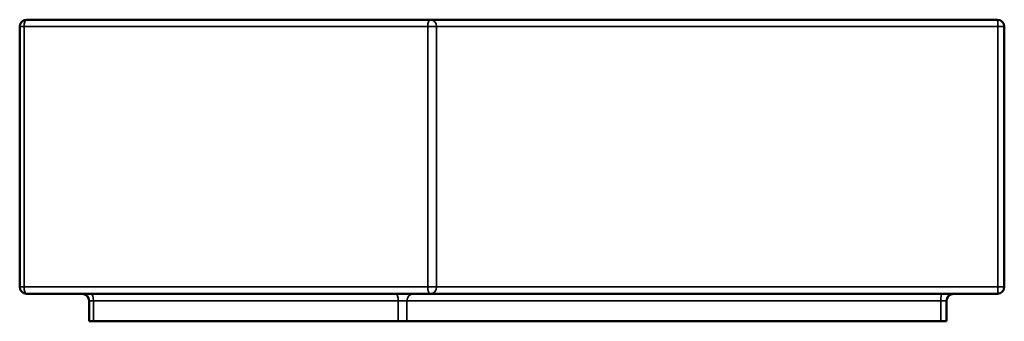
# Model space of a CAD drawing. Header units: millimetres. Extents: x 613 to 6524, y 1562 to 4035.
# Tile 9 of 9: x 5086 to 6524, y 1562 to 2002. Entities that reach past the tile are written whole.
import ezdxf

# ---------------------------------------------------------------- set-up
doc = ezdxf.new("R2010")
doc.units = ezdxf.units.MM
doc.layers.add('Visibile (ISO)', color=7, linetype='Continuous', lineweight=50)
doc.layers.add('Visibile sottile (ISO)', color=7, linetype='Continuous', lineweight=35)

msp = doc.modelspace()

# ---------------------------------------------------------------- linework, layer by layer
at = {"layer": 'Visibile (ISO)'}
for p, q in [((5685.6, 2001.8), (5096, 2001.8)), ((6514.1, 2001.8), (5685.6, 2001.8)), ((5086, 1611.8), (5086, 1991.8)), ((6524.1, 1611.8), (6524.1, 1991.8)), ((5096, 1601.8), (5685.6, 1601.8)), ((5685.6, 1601.8), (6514.1, 1601.8)), ((5187.3, 1561.8), (5187.3, 1591.8)), ((6439.8, 1561.8), (6439.8, 1591.8)), ((5193.8, 1561.8), (5187.3, 1561.8)), ((5639, 1561.8), (5193.8, 1561.8)), ((5651.6, 1561.8), (5639, 1561.8)), ((6431.2, 1561.8), (5651.6, 1561.8)), ((6439.8, 1561.8), (6431.2, 1561.8))]:
    msp.add_line(p, q, dxfattribs=at)
for centre, start, end in [((5096, 1991.8), 90, 180), ((6514.1, 1991.8), 0, 90), ((5096, 1611.8), 180, 270), ((6514.1, 1611.8), 270, 0), ((5177.3, 1591.8), 0, 90), ((6449.8, 1591.8), 90, 180)]:
    msp.add_arc(centre, 10, start, end, dxfattribs=at)
at = {"layer": 'Visibile sottile (ISO)'}
for p, q in [((5092.5, 1991.8), (5086, 1991.8)), ((5092.5, 1611.8), (5092.5, 1991.8)), ((5092.5, 1991.8), (5682, 1991.8)), ((5694.9, 1991.8), (5682, 1991.8)), ((5682, 1991.8), (5682, 1611.8)), ((5694.9, 1611.8), (5694.9, 1991.8)), ((5694.9, 1991.8), (6514.8, 1991.8)), ((6524.1, 1991.8), (6514.8, 1991.8)), ((6514.8, 1991.8), (6514.8, 1611.8)), ((5086, 1611.8), (5092.5, 1611.8)), ((5682, 1611.8), (5092.5, 1611.8)), ((5682, 1611.8), (5694.9, 1611.8)), ((6514.8, 1611.8), (5694.9, 1611.8)), ((6514.8, 1611.8), (6524.1, 1611.8)), ((5193.8, 1591.8), (5187.3, 1591.8)), ((5193.8, 1561.8), (5193.8, 1591.8)), ((5193.8, 1591.8), (5639, 1591.8)), ((5651.6, 1591.8), (5639, 1591.8)), ((5639, 1591.8), (5639, 1561.8)), ((5651.6, 1591.8), (6431.2, 1591.8)), ((5651.6, 1561.8), (5651.6, 1591.8)), ((6439.8, 1591.8), (6431.2, 1591.8)), ((6431.2, 1591.8), (6431.2, 1561.8))]:
    msp.add_line(p, q, dxfattribs=at)
for centre, major_axis, ratio, start_param, end_param in [((5096, 1991.8), (0, 10), 0.352804, 0, 1.570796), ((5685.6, 1991.8), (0, 10), 0.352804, 0, 1.570796), ((5685.6, 1991.8), (0, 10), 0.931972, 4.712389, 6.283185), ((6514.1, 1991.8), (0, 10), 0.068915, 4.712389, 6.283185), ((5096, 1611.8), (0, -10), 0.352804, 4.712389, 6.283185), ((5685.6, 1611.8), (0, -10), 0.352804, 4.712389, 6.283185), ((5685.6, 1611.8), (0, -10), 0.931972, 0, 1.570796), ((6514.1, 1611.8), (0, -10), 0.068915, 0, 1.570796), ((5190.2, 1591.8), (0, 10), 0.352804, 4.712389, 6.283185), ((5635.5, 1591.8), (0, 10), 0.352804, 4.712389, 6.283185), ((5660.6, 1591.8), (0, 10), 0.901656, 0, 1.570796), ((6432.7, 1591.8), (0, 10), 0.14469, 0, 1.570796)]:
    msp.add_ellipse(centre, major_axis=major_axis, ratio=ratio, start_param=start_param, end_param=end_param, dxfattribs=at)

doc.saveas('drawing.dxf')
